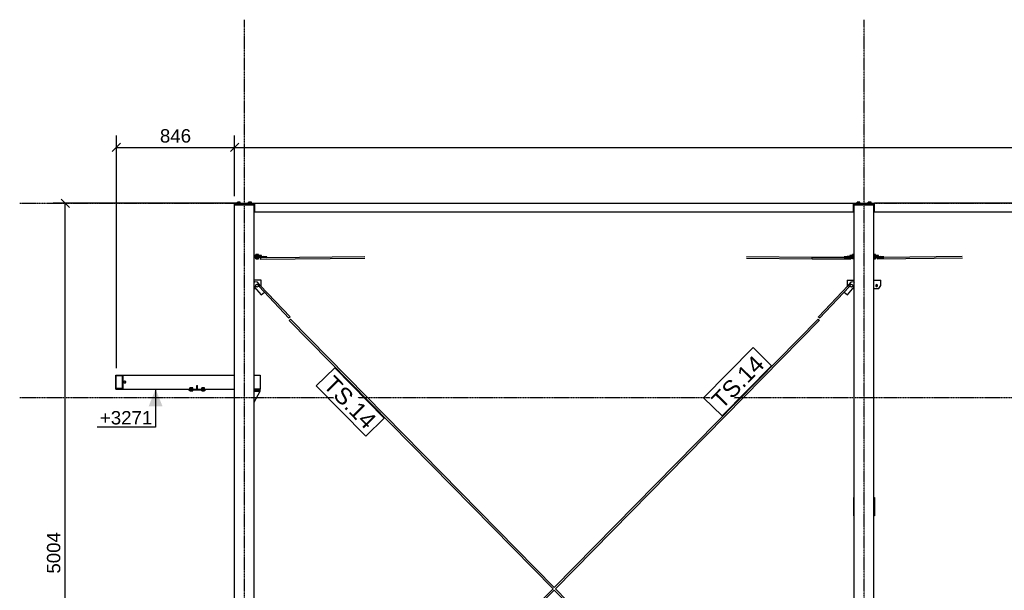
# Model space of a CAD drawing. Header units: millimetres. Extents: x -288865 to 11255, y 102926 to 380857.
# Tile 113 of 142: x -163913 to -156874, y 320613 to 324698. Entities that reach past the tile are written whole.
import ezdxf

# ---------------------------------------------------------------- set-up
doc = ezdxf.new("R2010")
doc.units = ezdxf.units.MM
doc.header["$MEASUREMENT"] = 0
doc.set_wipeout_variables(frame=1)
doc.linetypes.add('DXK_LINE_DOT3', pattern=[5.9187, 2.979, -0.9799, 0.9799, -0.9799])
for name, color, linetype in [('TS_INNE_OBIEKTY', 7, 'Continuous'), ('TS_LINIE_WIDOCZNE', 7, 'Continuous'), ('TS_OPISY', 7, 'Continuous'), ('TS_OPISY_LINIE', 7, 'Continuous'), ('TS_OPISY_RAMKA', 7, 'Continuous'), ('TS_WYMIARY', 7, 'Continuous'), ('TS_WYMIARY_TEKST', 7, 'Continuous')]:
    doc.layers.add(name, color=color, linetype=linetype)
doc.styles.add('ARIAL', font='arial.ttf')

# ---------------------------------------------------------------- blocks, each defined once
blk = doc.blocks.new('Part-68325230-1318 - 1293')
at = {"layer": 'TS_LINIE_WIDOCZNE', "color": 1, "linetype": 'Continuous'}
for p, q in [((6616.5, 4183.40205), (6616.5, 9157.40205)), ((6616.5, 9157.40205), (6756.5, 9157.40205)), ((6756.5, 4183.40205), (6756.5, 9157.40205))]:
    blk.add_line(p, q, dxfattribs=at)
blk = doc.blocks.new('Part-68325230-1321 - 1293')
at = {"layer": 'TS_LINIE_WIDOCZNE', "color": 1, "linetype": 'Continuous'}
for p, q in [((6616.5, 9163.40205), (6756.5, 9163.40205)), ((6616.5, 9157.40205), (6616.5, 9163.40205)), ((6756.5, 9163.40205), (6756.5, 9157.40205))]:
    blk.add_line(p, q, dxfattribs=at)
blk = doc.blocks.new('Part-68325230-1322 - 1293')
at = {"layer": 'TS_LINIE_WIDOCZNE', "color": 1, "linetype": 'Continuous'}
for p, q in [((6756.5, 7061.4), (6761.5, 7061.4)), ((6761.5, 7061.4), (6761.5, 6931.4)), ((6761.5, 6931.4), (6756.5, 6931.4))]:
    blk.add_line(p, q, dxfattribs=at)
blk = doc.blocks.new('Bolt-68325230-1628 - 1293')
at = {"layer": 'TS_INNE_OBIEKTY', "color": 1, "linetype": 'Continuous'}
for p, q in [((2206.1, 9167.4), (2206.1, 9175.3)), ((2226.9, 9175.3), (2206.1, 9175.3)), ((2211.3, 9167.4), (2211.3, 9175.3)), ((2221.7, 9167.4), (2221.7, 9175.3)), ((2226.9, 9167.4), (2226.9, 9175.3)), ((2286.1, 9167.4), (2286.1, 9175.3)), ((2306.9, 9175.3), (2286.1, 9175.3)), ((2291.3, 9167.4), (2291.3, 9175.3)), ((2301.7, 9167.4), (2301.7, 9175.3)), ((2306.9, 9167.4), (2306.9, 9175.3))]:
    blk.add_line(p, q, dxfattribs=at)
blk = doc.blocks.new('Bolt-68325230-1714 - 1293')
at = {"layer": 'TS_INNE_OBIEKTY', "color": 1, "linetype": 'Continuous'}
for start, end in [(18, 198), (198, 18)]:
    blk.add_arc((1401.5, 7888.40205), 7, start, end, dxfattribs=at)
blk = doc.blocks.new('Part-68325230-1339 - 1293')
at = {"layer": 'TS_LINIE_WIDOCZNE', "color": 1, "linetype": 'Continuous'}
for p, q in [((6566.5, 8618.4), (6566.5, 8618.4)), ((6566.5, 8618.4), (6566.5, 8578.4)), ((6566.5, 8618.4), (6616.5, 8618.4)), ((6566.5, 8578.4), (6566.5, 8578.4)), ((6566.5, 8578.4), (6568.7, 8575.5)), ((6606.7, 8558.4), (6616.5, 8558.4))]:
    blk.add_line(p, q, dxfattribs=at)
blk = doc.blocks.new('Part-68325230-1349 - 1293')
at = {"layer": 'TS_LINIE_WIDOCZNE', "color": 1, "linetype": 'Continuous'}
for p, q in [((6616.5, 7061.4), (6611.5, 7061.4)), ((6611.5, 7061.4), (6611.5, 6931.4)), ((6611.5, 6931.4), (6616.5, 6931.4))]:
    blk.add_line(p, q, dxfattribs=at)
blk = doc.blocks.new('Part-68325230-1350 - 1293')
at = {"layer": 'TS_LINIE_WIDOCZNE', "color": 1, "linetype": 'Continuous'}
for p, q in [((6756.5, 8618.4), (6806.5, 8618.4)), ((6806.5, 8578.4), (6806.5, 8618.4)), ((6756.5, 8558.4), (6791.5, 8558.4)), ((6769.5, 8578.7), (6769.5, 8578.7)), ((6776.5, 8585.7), (6776.5, 8585.7)), ((6776.5, 8571.7), (6776.5, 8571.7)), ((6783.5, 8578.7), (6783.5, 8578.7)), ((6791.5, 8558.4), (6806.5, 8578.4)), ((6791.5, 8558.4), (6791.5, 8558.4))]:
    blk.add_line(p, q, dxfattribs=at)
for start, end in [(161.99924, 341.99924), (341.99924, 161.99924)]:
    blk.add_arc((6776.5, 8578.7), 7, start, end, dxfattribs=at)
blk = doc.blocks.new('Part-68325230-1362 - 1293')
at = {"layer": 'TS_LINIE_WIDOCZNE', "color": 1, "linetype": 'Continuous'}
for p, q in [((6599.2, 8793.2), (6584.2, 8792.8)), ((6584.2, 8792.8), (6584.2, 8792)), ((6584.2, 8792), (6616.5, 8792)), ((6584.2, 8784), (6584.2, 8792)), ((6584.2, 8784), (6616.5, 8784)), ((6616.5, 8793.2), (6599.2, 8793.2)), ((6607.1, 8792.8), (6607.5, 8792.9)), ((6607.5, 8792.8), (6607.1, 8792.8)), ((6607.5, 8792.9), (6608.5, 8792.9)), ((6608.5, 8792.7), (6607.5, 8792.8)), ((6608.5, 8792.9), (6610, 8792.9)), ((6610, 8792.7), (6608.5, 8792.7)), ((6610, 8792.9), (6612, 8793)), ((6612, 8792.7), (6610, 8792.7)), ((6612, 8793), (6614.1, 8793)), ((6614.1, 8792.7), (6612, 8792.7)), ((6614.1, 8792.7), (6614.1, 8793)), ((6614.1, 8793), (6616.3, 8793)), ((6616.3, 8792.7), (6614.1, 8792.7)), ((6616.3, 8793), (6616.5, 8793)), ((6616.5, 8792.7), (6616.3, 8792.7))]:
    blk.add_line(p, q, dxfattribs=at)
blk = doc.blocks.new('Part-68325230-1363 - 1293')
at = {"layer": 'TS_LINIE_WIDOCZNE', "color": 1, "linetype": 'Continuous'}
for p, q in [((6773.8, 8793.2), (6756.5, 8793.2)), ((6756.5, 8793), (6756.7, 8793)), ((6756.7, 8792.7), (6756.5, 8792.7)), ((6756.5, 8792), (6788.8, 8792)), ((6756.5, 8784), (6788.8, 8784)), ((6756.7, 8793), (6758.9, 8793)), ((6758.9, 8792.7), (6756.7, 8792.7)), ((6758.9, 8792.7), (6758.9, 8793)), ((6758.9, 8793), (6761, 8793)), ((6761, 8792.7), (6758.9, 8792.7)), ((6761, 8793), (6763, 8792.9)), ((6763, 8792.7), (6761, 8792.7)), ((6763, 8792.9), (6764.5, 8792.9)), ((6764.5, 8792.7), (6763, 8792.7)), ((6764.5, 8792.9), (6765.5, 8792.9)), ((6765.5, 8792.8), (6764.5, 8792.7)), ((6765.5, 8792.9), (6765.9, 8792.8)), ((6765.9, 8792.8), (6765.5, 8792.8)), ((6788.8, 8792.8), (6773.8, 8793.2)), ((6788.8, 8784), (6788.8, 8792.8))]:
    blk.add_line(p, q, dxfattribs=at)
blk = doc.blocks.new('Part-68325230-1391 - 1293')
at = {"layer": 'TS_LINIE_WIDOCZNE', "color": 1, "linetype": 'Continuous'}
for p, q in [((6313.8, 8771.8), (6315.8, 8770)), ((6315.3, 8781.6), (6315.8, 8782)), ((6315.8, 8782), (6545.1, 8782.4)), ((6315.8, 8770), (6591.4, 8770.4)), ((6589, 8778.7), (6588.6, 8776.4)), ((6588.6, 8776.4), (6589.4, 8772.2)), ((6589.4, 8772.2), (6591.4, 8770.4)), ((6591.4, 8770.4), (6593.3, 8772.2)), ((6593.3, 8772.2), (6594.1, 8776.4)), ((6594.1, 8776.4), (6593.7, 8778.6))]:
    blk.add_line(p, q, dxfattribs=at)
blk = doc.blocks.new('Part-68325230-1394 - 1293')
at = {"layer": 'TS_LINIE_WIDOCZNE', "color": 1, "linetype": 'Continuous'}
for p, q in [((2361.6, 8572.1), (2362.9, 8573.3)), ((2573.9, 8346.3), (2361.6, 8572.1)), ((2362.9, 8573.3), (2366, 8576.2)), ((2366, 8576.2), (2369.1, 8579.1)), ((2369.1, 8579.1), (2370.4, 8580.4)), ((2582.6, 8354.5), (2370.4, 8580.4)), ((2573.9, 8346.3), (2575.2, 8347.5)), ((2578.3, 8350.4), (2575.2, 8347.5)), ((2581.4, 8353.3), (2578.3, 8350.4)), ((2582.6, 8354.5), (2581.4, 8353.3))]:
    blk.add_line(p, q, dxfattribs=at)
blk = doc.blocks.new('Part-68325230-1395 - 1293')
at = {"layer": 'TS_LINIE_WIDOCZNE', "color": 1, "linetype": 'Continuous'}
for p, q in [((6360.4, 8354.5), (6573.2, 8579.9)), ((6369.1, 8346.3), (6581.9, 8571.6)), ((6573.2, 8579.9), (6574.4, 8578.7)), ((6574.4, 8578.7), (6577.5, 8575.8)), ((6577.5, 8575.8), (6580.6, 8572.9)), ((6580.6, 8572.9), (6581.9, 8571.6)), ((6361.6, 8353.3), (6360.4, 8354.5)), ((6364.7, 8350.4), (6361.6, 8353.3)), ((6367.8, 8347.5), (6364.7, 8350.4)), ((6369.1, 8346.3), (6367.8, 8347.5))]:
    blk.add_line(p, q, dxfattribs=at)
blk = doc.blocks.new('Part-68325230-1431 - 1293')
at = {"layer": 'TS_LINIE_WIDOCZNE', "color": 1, "linetype": 'Continuous'}
for p, q in [((4471.5, 6416.7), (6357.8, 8337.1)), ((4479.9, 6408.1), (6366.4, 8328.7)), ((6357.8, 8337.1), (6359.1, 8335.9)), ((6359.1, 8335.9), (6362.1, 8332.9)), ((6362.1, 8332.9), (6365.2, 8329.9)), ((6365.2, 8329.9), (6366.4, 8328.7)), ((2733.6, 4647.4), (4463.1, 6408.1)), ((2750.4, 4647.4), (4471.5, 6399.6)), ((2394.5, 4302.1), (2655, 4567.4)), ((2403, 4293.7), (2671.8, 4567.4)), ((2395.7, 4300.9), (2394.5, 4302.1)), ((2398.7, 4297.9), (2395.7, 4300.9)), ((2401.8, 4295), (2398.7, 4297.9)), ((2403, 4293.7), (2401.8, 4295))]:
    blk.add_line(p, q, dxfattribs=at)
blk = doc.blocks.new('Part-68325230-1436 - 1293')
at = {"layer": 'TS_LINIE_WIDOCZNE', "color": 1, "linetype": 'Continuous'}
for p, q in [((5844.9, 8774.7), (6314.7, 8770)), ((5845.3, 8786.7), (6314.9, 8782)), ((6312.9, 8780.3), (6312.1, 8776.1)), ((6312.1, 8776.1), (6312.8, 8771.8)), ((6312.8, 8771.8), (6314.7, 8770)), ((6314.9, 8782), (6312.9, 8780.3)), ((6314.7, 8770), (6315.3, 8770.5)), ((6314.9, 8782), (6315.3, 8781.6))]:
    blk.add_line(p, q, dxfattribs=at)
blk = doc.blocks.new('Part-68325230-1437 - 1293')
at = {"layer": 'TS_LINIE_WIDOCZNE', "color": 1, "linetype": 'Continuous'}
for p, q in [((2369.6, 8777.4), (2368.9, 8773.1)), ((2368.9, 8773.1), (2369.7, 8768.9)), ((2370.9, 8778.6), (2369.6, 8777.4)), ((2369.7, 8768.9), (2371.7, 8767.2)), ((2371.7, 8767.2), (3117.8, 8774.7)), ((2371.7, 8767.2), (2373.6, 8769)), ((2373.4, 8777.5), (2372.1, 8778.7)), ((2374.3, 8773.3), (2373.4, 8777.5)), ((2373.6, 8769), (2374.3, 8773.3)), ((2417.9, 8779.7), (3117.4, 8786.7))]:
    blk.add_line(p, q, dxfattribs=at)
blk = doc.blocks.new('Part-68325230-1438 - 1293')
at = {"layer": 'TS_LINIE_WIDOCZNE', "color": 1, "linetype": 'Continuous'}
for p, q in [((6780.8, 8778.6), (6780.2, 8776.1)), ((6780.2, 8776.1), (6781.2, 8771.9)), ((6781.2, 8771.9), (6783.5, 8770.2)), ((6783.5, 8770.2), (7389.2, 8777.2)), ((6783.5, 8770.2), (6785.8, 8772)), ((6785.8, 8772), (6786.6, 8776.3)), ((6786.6, 8776.3), (6786.1, 8778.7)), ((6827.9, 8782.7), (7388.8, 8789.2))]:
    blk.add_line(p, q, dxfattribs=at)
blk = doc.blocks.new('Part-68325230-1440 - 1293')
at = {"layer": 'TS_LINIE_WIDOCZNE', "color": 1, "linetype": 'Continuous'}
for p, q in [((2368.5, 7838.40205), (2326.5, 7838.40205)), ((2326.5, 7830.40205), (2368.5, 7830.40205)), ((2368.5, 7830.40205), (2368.5, 7838.40205))]:
    blk.add_line(p, q, dxfattribs=at)
blk = doc.blocks.new('Part-68325230-1441 - 1293')
at = {"layer": 'TS_LINIE_WIDOCZNE', "color": 1, "linetype": 'Continuous'}
blk.add_line((2326.5, 7743.4), (2368.5, 7822.4), dxfattribs=at)
blk = doc.blocks.new('Part-68325230-1443 - 1293')
at = {"layer": 'TS_LINIE_WIDOCZNE', "color": 1, "linetype": 'Continuous'}
for p, q in [((2368.5, 7830.40205), (2326.5, 7830.40205)), ((2326.5, 7822.40205), (2368.5, 7822.40205)), ((2368.5, 7822.40205), (2368.5, 7830.40205))]:
    blk.add_line(p, q, dxfattribs=at)
blk = doc.blocks.new('Part-68325230-1445 - 1293')
at = {"layer": 'TS_LINIE_WIDOCZNE', "color": 1, "linetype": 'Continuous'}
for p, q in [((1336.5, 7938.4), (1386.5, 7938.4)), ((1336.5, 7838.4), (1336.5, 7938.4)), ((1340.5, 7934.4), (1340.5, 7934.4)), ((1340.5, 7842.4), (1340.5, 7934.4)), ((1340.5, 7934.4), (1382.5, 7934.4)), ((1382.5, 7934.4), (1382.5, 7934.4)), ((1382.5, 7934.4), (1382.5, 7842.4)), ((1386.5, 7938.4), (1386.5, 7938.4)), ((1386.5, 7838.4), (1386.5, 7938.4)), ((1336.5, 7838.4), (1386.5, 7838.4)), ((1340.5, 7842.4), (1340.5, 7842.4)), ((1382.5, 7842.4), (1340.5, 7842.4)), ((1382.5, 7842.4), (1382.5, 7842.4))]:
    blk.add_line(p, q, dxfattribs=at)
blk = doc.blocks.new('Part-68325230-1448 - 1293')
at = {"layer": 'TS_LINIE_WIDOCZNE', "color": 1, "linetype": 'Continuous'}
for p, q in [((2186.5, 4183.40205), (2186.5, 9157.40205)), ((2186.5, 9157.40205), (2326.5, 9157.40205)), ((2326.5, 4183.40205), (2326.5, 9157.40205))]:
    blk.add_line(p, q, dxfattribs=at)
blk = doc.blocks.new('Bolt-68325230-1593 - 1293')
at = {"layer": 'TS_INNE_OBIEKTY', "color": 1, "linetype": 'Continuous'}
for start, end in [(71.13431, 251.13431), (71.13431, 251.13431), (251.13431, 71.13431), (251.13431, 71.13431)]:
    blk.add_arc((6776.5, 8578.4), 7, start, end, dxfattribs=at)
blk = doc.blocks.new('Bolt-68325230-1571 - 1293')
at = {"layer": 'TS_INNE_OBIEKTY', "color": 1, "linetype": 'Continuous'}
for p, q in [((6586.9, 8582.5), (6595.3, 8588.7)), ((6595.3, 8588.7), (6604.8, 8584.7)), ((6588.2, 8572.2), (6586.9, 8582.5)), ((6597.7, 8568.1), (6588.2, 8572.2)), ((6606.1, 8574.3), (6597.7, 8568.1)), ((6604.8, 8584.7), (6606.1, 8574.3))]:
    blk.add_line(p, q, dxfattribs=at)
blk = doc.blocks.new('Part-68325230-1457 - 1293')
at = {"layer": 'TS_LINIE_WIDOCZNE', "color": 1, "linetype": 'Continuous'}
for p, q in [((2186.5, 9163.40205), (2326.5, 9163.40205)), ((2186.5, 9157.40205), (2186.5, 9163.40205)), ((2326.5, 9163.40205), (2326.5, 9157.40205))]:
    blk.add_line(p, q, dxfattribs=at)
blk = doc.blocks.new('Bolt-68325230-1599 - 1293')
at = {"layer": 'TS_INNE_OBIEKTY', "color": 1, "linetype": 'Continuous'}
for p, q in [((6604.6, 8800.6), (6605.8, 8800.8)), ((6604.6, 8792.7), (6604.6, 8800.6)), ((6612.9, 8800.5), (6604.6, 8800.6)), ((6605.8, 8800.8), (6615.4, 8800.9)), ((6612.9, 8792.6), (6612.9, 8800.5)), ((6616.5, 8800.5), (6612.9, 8800.5)), ((6615.4, 8800.9), (6616.5, 8800.9)), ((6612.9, 8792.6), (6604.6, 8792.7)), ((6604.6, 8770.8), (6604.6, 8778.5)), ((6612.9, 8770.7), (6604.6, 8770.8)), ((6616.5, 8792.6), (6612.9, 8792.6)), ((6612.9, 8770.7), (6612.9, 8778.4)), ((6616.5, 8770.7), (6612.9, 8770.7))]:
    blk.add_line(p, q, dxfattribs=at)
blk = doc.blocks.new('Part-68325230-1466 - 1293')
at = {"layer": 'TS_LINIE_WIDOCZNE', "color": 1, "linetype": 'Continuous'}
for p, q in [((6591.9, 8602.7), (6565.3, 8571.6)), ((6613, 8604.3), (6591.9, 8602.7)), ((6591.9, 8602.7), (6591.9, 8602.7)), ((6613, 8604.3), (6613, 8604.3)), ((6613, 8604.3), (6616.5, 8601.4)), ((6544.1, 8531.7), (6567.1, 8512)), ((6567.1, 8512), (6616.5, 8569.9)), ((6567.1, 8512), (6567.1, 8512))]:
    blk.add_line(p, q, dxfattribs=at)
blk = doc.blocks.new('Part-68325230-1467 - 1293')
at = {"layer": 'TS_LINIE_WIDOCZNE', "color": 1, "linetype": 'Continuous'}
for p, q in [((2326.5, 8601.4), (2330, 8604.3)), ((2351.1, 8602.7), (2330, 8604.3)), ((2370.3, 8580.2), (2351.1, 8602.7)), ((2351.1, 8602.7), (2351.1, 8602.7)), ((2326.5, 8569.9), (2375.9, 8512)), ((2375.9, 8512), (2399.3, 8532))]:
    blk.add_line(p, q, dxfattribs=at)
blk = doc.blocks.new('Part-68325230-1468 - 1293')
at = {"layer": 'TS_LINIE_WIDOCZNE', "color": 1, "linetype": 'Continuous'}
for p, q in [((2376.5, 8618.4), (2326.5, 8618.4)), ((2376.5, 8578.4), (2376.5, 8618.4)), ((2326.5, 8558.4), (2336.3, 8558.4)), ((2374.6, 8575.9), (2376.5, 8578.4))]:
    blk.add_line(p, q, dxfattribs=at)
blk = doc.blocks.new('Bolt-68325230-1629 - 1293')
at = {"layer": 'TS_INNE_OBIEKTY', "color": 1, "linetype": 'Continuous'}
for p, q in [((1866.1, 7838.4), (1866.1, 7846.3)), ((1886.9, 7846.3), (1866.1, 7846.3)), ((1866.1, 7824.5), (1866.1, 7832.4)), ((1866.1, 7824.5), (1886.9, 7824.5)), ((1871.3, 7838.4), (1871.3, 7846.3)), ((1871.3, 7824.5), (1871.3, 7832.4)), ((1881.7, 7838.4), (1881.7, 7846.3)), ((1881.7, 7824.5), (1881.7, 7832.4)), ((1886.9, 7838.4), (1886.9, 7846.3)), ((1886.9, 7824.5), (1886.9, 7832.4)), ((1951.1, 7838.4), (1951.1, 7846.3)), ((1971.9, 7846.3), (1951.1, 7846.3)), ((1951.1, 7824.5), (1951.1, 7832.4)), ((1951.1, 7824.5), (1971.9, 7824.5)), ((1956.3, 7838.4), (1956.3, 7846.3)), ((1956.3, 7824.5), (1956.3, 7832.4)), ((1966.7, 7838.4), (1966.7, 7846.3)), ((1966.7, 7824.5), (1966.7, 7832.4)), ((1971.9, 7838.4), (1971.9, 7846.3)), ((1971.9, 7824.5), (1971.9, 7832.4))]:
    blk.add_line(p, q, dxfattribs=at)
blk = doc.blocks.new('Part-68325230-1502 - 1293')
at = {"layer": 'TS_LINIE_WIDOCZNE', "color": 1, "linetype": 'Continuous'}
for p, q in [((6566.6, 8785.9), (6545.1, 8785.2)), ((6545.1, 8785.2), (6584.2, 8784.7)), ((6545.1, 8785.2), (6545.1, 8779.2)), ((6545.1, 8779.2), (6616.5, 8778.3)), ((6584.2, 8785.7), (6566.6, 8785.9))]:
    blk.add_line(p, q, dxfattribs=at)
blk = doc.blocks.new('Part-68325230-1503 - 1293')
at = {"layer": 'TS_LINIE_WIDOCZNE', "color": 1, "linetype": 'Continuous'}
for p, q in [((6756.5, 8778.3), (6827.9, 8779.2)), ((6788.8, 8785.7), (6806.4, 8785.9)), ((6788.8, 8784.7), (6827.9, 8785.2)), ((6827.9, 8785.2), (6806.4, 8785.9)), ((6827.9, 8779.2), (6827.9, 8785.2))]:
    blk.add_line(p, q, dxfattribs=at)
blk = doc.blocks.new('Part-68325230-1505 - 1293')
at = {"layer": 'TS_LINIE_WIDOCZNE', "color": 1, "linetype": 'Continuous'}
for p, q in [((2346.2, 8778.3), (2326.5, 8778.4)), ((2346.2, 8778.3), (2346.2, 8784)), ((2417.9, 8779.2), (2346.2, 8778.3)), ((2378.8, 8785.7), (2396.4, 8785.9)), ((2378.8, 8784.7), (2417.9, 8785.2)), ((2417.9, 8785.2), (2396.4, 8785.9)), ((2417.9, 8779.2), (2417.9, 8785.2))]:
    blk.add_line(p, q, dxfattribs=at)
blk = doc.blocks.new('Part-68325230-1506 - 1293')
at = {"layer": 'TS_LINIE_WIDOCZNE', "color": 1, "linetype": 'Continuous'}
for p, q in [((2363.8, 8793.2), (2326.5, 8793.2)), ((2326.5, 8792), (2378.8, 8792)), ((2326.5, 8784), (2378.8, 8784)), ((2341.9, 8792.8), (2342.2, 8792.9)), ((2342.2, 8792.8), (2341.9, 8792.8)), ((2342.2, 8792.9), (2343.2, 8792.9)), ((2343.2, 8792.7), (2342.2, 8792.8)), ((2343.2, 8792.9), (2344.7, 8792.9)), ((2344.7, 8792.7), (2343.2, 8792.7)), ((2344.7, 8792.9), (2346.7, 8793)), ((2346.7, 8792.7), (2344.7, 8792.7)), ((2346.7, 8793), (2348.9, 8793)), ((2348.9, 8792.7), (2346.7, 8792.7)), ((2348.9, 8792.7), (2348.9, 8793)), ((2348.9, 8793), (2351, 8793)), ((2351, 8792.7), (2348.9, 8792.7)), ((2351, 8793), (2353, 8792.9)), ((2353, 8792.7), (2351, 8792.7)), ((2353, 8792.9), (2354.5, 8792.9)), ((2354.5, 8792.7), (2353, 8792.7)), ((2354.5, 8792.9), (2355.5, 8792.9)), ((2355.5, 8792.8), (2354.5, 8792.7)), ((2355.5, 8792.9), (2355.9, 8792.8)), ((2355.9, 8792.8), (2355.5, 8792.8)), ((2378.8, 8792.8), (2363.8, 8793.2)), ((2378.8, 8784), (2378.8, 8792.8))]:
    blk.add_line(p, q, dxfattribs=at)
blk = doc.blocks.new('Part-68325230-1507 - 1293')
at = {"layer": 'TS_LINIE_WIDOCZNE', "color": 1, "linetype": 'Continuous'}
for p, q in [((2576.6, 8328.7), (2577.8, 8329.9)), ((4463.1, 6408.1), (2576.6, 8328.7)), ((2577.8, 8329.9), (2580.9, 8332.9)), ((2580.9, 8332.9), (2583.9, 8335.9)), ((2583.9, 8335.9), (2585.2, 8337.1)), ((4471.5, 6416.7), (2585.2, 8337.1)), ((6209.4, 4647.4), (4479.9, 6408.1)), ((6192.6, 4647.4), (4471.5, 6399.6)), ((6540, 4293.7), (6271.2, 4567.4)), ((6548.5, 4302.1), (6288, 4567.4)), ((6540, 4293.7), (6541.2, 4295)), ((6544.3, 4297.9), (6541.2, 4295)), ((6547.3, 4300.9), (6544.3, 4297.9)), ((6548.5, 4302.1), (6547.3, 4300.9))]:
    blk.add_line(p, q, dxfattribs=at)
blk = doc.blocks.new('Part-68325230-1525 - 1293')
at = {"layer": 'TS_LINIE_WIDOCZNE', "color": 1, "linetype": 'Continuous'}
for p, q in [((1856.5, 7838.4), (1915.8, 7838.4)), ((1856.5, 7838.4), (1856.5, 7832.4)), ((1856.5, 7832.4), (1981.5, 7832.4)), ((1921.8, 7838.4), (1981.5, 7838.4)), ((1981.5, 7838.4), (1981.5, 7838.4)), ((1981.5, 7838.4), (1981.5, 7832.4)), ((1981.6, 7832.4), (1981.5, 7832.4)), ((1981.5, 7832.4), (1981.6, 7832.4)), ((1981.6, 7838.4), (1981.6, 7832.4))]:
    blk.add_line(p, q, dxfattribs=at)
blk = doc.blocks.new('Part-68325230-1526 - 1293')
at = {"layer": 'TS_LINIE_WIDOCZNE', "color": 1, "linetype": 'Continuous'}
for p, q in [((1915.8, 7863.4), (1921.8, 7863.4)), ((1915.8, 7838.4), (1915.8, 7863.4)), ((1921.8, 7838.4), (1915.8, 7838.4)), ((1921.8, 7838.4), (1921.8, 7863.4)), ((1921.8, 7838.4), (1921.8, 7863.4))]:
    blk.add_line(p, q, dxfattribs=at)
blk = doc.blocks.new('Part-68325230-1542 - 1293')
at = {"layer": 'TS_LINIE_WIDOCZNE', "color": 1, "linetype": 'Continuous'}
for p, q in [((2191.5, 9167.40205), (2186.5, 9167.40205)), ((2186.5, 9167.40205), (2186.5, 9163.40205))]:
    blk.add_line(p, q, dxfattribs=at)
blk = doc.blocks.new('Part-68325230-1544 - 1293')
at = {"layer": 'TS_LINIE_WIDOCZNE', "color": 1, "linetype": 'Continuous'}
for p, q in [((1386.5, 7938.4), (1386.5, 7838.4)), ((1386.5, 7938.4), (2186.5, 7938.4)), ((2326.5, 7938.4), (2368.5, 7938.4)), ((2368.5, 7938.4), (2368.5, 7838.4)), ((1386.5, 7838.4), (1856.5, 7838.4)), ((1981.5, 7838.4), (2186.5, 7838.4))]:
    blk.add_line(p, q, dxfattribs=at)
blk = doc.blocks.new('Part-68325230-1548 - 1293')
at = {"layer": 'TS_LINIE_WIDOCZNE', "color": 1, "linetype": 'Continuous'}
for p, q in [((2191.5, 9167.40205), (2331.5, 9167.40205)), ((2191.5, 9167.40205), (2191.5, 9163.40205)), ((2191.5, 9163.40205), (2331.5, 9163.40205)), ((2331.5, 9167.40205), (6761.5, 9167.40205)), ((2331.5, 9107.40205), (2331.5, 9167.40205)), ((6611.5, 9107.40205), (6611.5, 9167.40205)), ((6611.5, 9163.40205), (6761.5, 9163.40205)), ((6761.5, 9107.40205), (6761.5, 9167.40205)), ((10281.5, 9167.40205), (6761.5, 9167.40205)), ((2326.5, 9107.40205), (6616.5, 9107.40205)), ((6756.5, 9107.40205), (10216.5, 9107.40205))]:
    blk.add_line(p, q, dxfattribs=at)
blk = doc.blocks.new('Bolt-68325230-1572 - 1293')
at = {"layer": 'TS_INNE_OBIEKTY', "color": 1, "linetype": 'Continuous'}
for p, q in [((2338.2, 8584.7), (2347.7, 8588.7)), ((2347.7, 8588.7), (2356.1, 8582.5)), ((2336.9, 8574.3), (2338.2, 8584.7)), ((2345.3, 8568.1), (2336.9, 8574.3)), ((2354.8, 8572.2), (2345.3, 8568.1)), ((2356.1, 8582.5), (2354.8, 8572.2))]:
    blk.add_line(p, q, dxfattribs=at)
blk = doc.blocks.new('Bolt-68325230-1600 - 1293')
at = {"layer": 'TS_INNE_OBIEKTY', "color": 1, "linetype": 'Continuous'}
for p, q in [((6756.5, 8800.9), (6757.6, 8800.9)), ((6760.1, 8800.5), (6756.5, 8800.5)), ((6757.6, 8800.9), (6767.2, 8800.8)), ((6768.4, 8800.6), (6760.1, 8800.5)), ((6760.1, 8792.6), (6760.1, 8800.5)), ((6767.2, 8800.8), (6768.4, 8800.6)), ((6768.4, 8792.7), (6768.4, 8800.6)), ((6756.5, 8792.6), (6760.1, 8792.6)), ((6756.5, 8770.7), (6760.1, 8770.7)), ((6760.1, 8792.6), (6768.4, 8792.7)), ((6760.1, 8770.7), (6760.1, 8778.4)), ((6760.1, 8770.7), (6768.4, 8770.8)), ((6768.4, 8770.8), (6768.4, 8778.5))]:
    blk.add_line(p, q, dxfattribs=at)
blk = doc.blocks.new('Bolt-68325230-1602 - 1293')
at = {"layer": 'TS_INNE_OBIEKTY', "color": 1, "linetype": 'Continuous'}
for p, q in [((2339.3, 8800.8), (2347.6, 8800.9)), ((2339.3, 8792.9), (2339.3, 8800.8)), ((2340.5, 8800.6), (2339.3, 8800.8)), ((2340.5, 8792.7), (2340.5, 8800.6)), ((2350.1, 8800.5), (2340.5, 8800.6)), ((2347.6, 8800.9), (2357.2, 8800.8)), ((2358.4, 8800.6), (2350.1, 8800.5)), ((2350.1, 8792.6), (2350.1, 8800.5)), ((2357.2, 8800.8), (2358.4, 8800.6)), ((2358.4, 8792.7), (2358.4, 8800.6)), ((2339.3, 8792.9), (2340.5, 8792.7)), ((2339.3, 8771), (2339.3, 8778.4)), ((2339.3, 8771), (2340.5, 8770.8)), ((2340.5, 8792.7), (2350.1, 8792.6)), ((2340.5, 8770.8), (2340.5, 8778.4)), ((2340.5, 8770.8), (2350.1, 8770.7)), ((2350.1, 8792.6), (2358.4, 8792.7)), ((2350.1, 8770.7), (2350.1, 8778.4)), ((2350.1, 8770.7), (2358.4, 8770.8)), ((2358.4, 8770.8), (2358.4, 8778.5))]:
    blk.add_line(p, q, dxfattribs=at)
blk = doc.blocks.new('Bolt-68325230-1626 - 1293')
at = {"layer": 'TS_INNE_OBIEKTY', "color": 1, "linetype": 'Continuous'}
for p, q in [((6636.1, 9167.4), (6636.1, 9175.3)), ((6656.9, 9175.3), (6636.1, 9175.3)), ((6641.3, 9167.4), (6641.3, 9175.3)), ((6651.7, 9167.4), (6651.7, 9175.3)), ((6656.9, 9167.4), (6656.9, 9175.3)), ((6716.1, 9167.4), (6716.1, 9175.3)), ((6736.9, 9175.3), (6716.1, 9175.3)), ((6721.3, 9167.4), (6721.3, 9175.3)), ((6731.7, 9167.4), (6731.7, 9175.3)), ((6736.9, 9167.4), (6736.9, 9175.3))]:
    blk.add_line(p, q, dxfattribs=at)
blk = doc.blocks.new('GridLine-68325230-1804 - 1293')
at = {"layer": 'TS_INNE_OBIEKTY', "color": 4, "linetype": 'DXK_LINE_DOT3'}
blk.add_line((2256.5, 2563.4), (2256.5, 10481.7), dxfattribs=at)
at = {"layer": 'TS_INNE_OBIEKTY', "color": 4, "linetype": 'Continuous'}
for p, q in [((2065.1, 2563.4), (2447.9, 2563.4)), ((2065.1, 2313.4), (2447.9, 2313.4))]:
    blk.add_line(p, q, dxfattribs=at)
for centre, start, end in [((2065.1, 2438.4), 90, 270), ((2447.9, 2438.4), 270, 90)]:
    blk.add_arc(centre, 125, start, end, dxfattribs=at)
at = {"layer": 'TS_INNE_OBIEKTY', "color": 2, "linetype": 'Continuous', "style": 'ARIAL'}
blk.add_text('5', height=143.3, dxfattribs=at).set_placement((2115.1, 2363.4))
blk = doc.blocks.new('GridLine-68325230-1808 - 1293')
at = {"layer": 'TS_INNE_OBIEKTY', "color": 4, "linetype": 'DXK_LINE_DOT3'}
blk.add_line((650, 7778.4), (19200.8, 7778.4), dxfattribs=at)
blk = doc.blocks.new('GridLine-68325230-1803 - 1293')
at = {"layer": 'TS_INNE_OBIEKTY', "color": 4, "linetype": 'DXK_LINE_DOT3'}
blk.add_line((6686.5, 2563.4), (6686.5, 10481.7), dxfattribs=at)
at = {"layer": 'TS_INNE_OBIEKTY', "color": 4, "linetype": 'Continuous'}
for p, q in [((6514.3, 2563.4), (6858.7, 2563.4)), ((6514.3, 2313.4), (6858.7, 2313.4))]:
    blk.add_line(p, q, dxfattribs=at)
for centre, start, end in [((6514.3, 2438.4), 90, 270), ((6858.7, 2438.4), 270, 90)]:
    blk.add_arc(centre, 125, start, end, dxfattribs=at)
at = {"layer": 'TS_INNE_OBIEKTY', "color": 2, "linetype": 'Continuous', "style": 'ARIAL'}
blk.add_text('4', height=143.3, dxfattribs=at).set_placement((6564.3, 2363.4))
blk = doc.blocks.new('GridLine-68325230-1809 - 1293')
at = {"layer": 'TS_INNE_OBIEKTY', "color": 4, "linetype": 'DXK_LINE_DOT3'}
blk.add_line((650, 9167.4), (19200.8, 9167.4), dxfattribs=at)
blk = doc.blocks.new('StraightDimension-68325230-5004 - 1293')
at = {"layer": 'TS_WYMIARY', "color": 174, "linetype": 'Continuous'}
for p, q in [((1341, 7988.4), (1341, 9652.4)), ((2186.5, 9217.4), (2186.5, 9652.4)), ((1371, 9597.4), (1311, 9537.4)), ((2156.5, 9537.4), (2216.5, 9597.4)), ((1341, 9567.4), (2186.5, 9567.4))]:
    blk.add_line(p, q, dxfattribs=at)
at = {"color": 0}
blk.add_wipeout([(1894.9, 9582.4), (1894.9, 9722.4), (1632.6, 9722.4), (1632.6, 9582.4)], dxfattribs=at).dxf.layer = 'TS_WYMIARY'
at = {"layer": 'TS_WYMIARY_TEKST', "color": 96, "style": 'ARIAL'}
blk.add_text('846', height=95.51, dxfattribs=at).set_placement((1652.6, 9602.4))
blk = doc.blocks.new('StraightDimension-68325230-4993 - 1293')
at = {"layer": 'TS_WYMIARY', "color": 174, "linetype": 'Continuous'}
for p, q in [((2206.5, 9167.4), (890.4, 9167.4)), ((1005.4, 9137.4), (945.4, 9197.4)), ((975.4, 4163.4), (975.4, 9167.4)), ((1981.5, 4163.4), (890.4, 4163.4)), ((945.4, 4193.4), (1005.4, 4133.4))]:
    blk.add_line(p, q, dxfattribs=at)
at = {"color": 0}
blk.add_wipeout([(960.4, 6833.6), (820.4, 6833.6), (820.4, 6497.2), (960.4, 6497.2)], dxfattribs=at).dxf.layer = 'TS_WYMIARY'
at = {"layer": 'TS_WYMIARY_TEKST', "color": 96, "style": 'ARIAL'}
blk.add_text('5004', height=95.51, rotation=90.00021, dxfattribs=at).set_placement((940.4, 6517.2))
blk = doc.blocks.new('StraightDimension-68325230-5002 - 1293')
at = {"layer": 'TS_WYMIARY', "color": 174, "linetype": 'Continuous'}
for p, q in [((2186.5, 9217.4), (2186.5, 9652.4)), ((2216.5, 9597.4), (2156.5, 9537.4)), ((2186.5, 9567.4), (17696.5, 9567.4))]:
    blk.add_line(p, q, dxfattribs=at)
blk = doc.blocks.new('Mark-68325230-5361 - 1293')
blk.add_wipeout([(5982.5, 8004.9), (5893.3, 8092.5), (5581.9, 7775.4), (5671, 7687.8)]).dxf.layer = 'TS_OPISY_LINIE'
blk.add_wipeout([(5982.5, 8004.9), (5893.3, 8092.5), (5581.9, 7775.4), (5671, 7687.8)]).dxf.layer = 'TS_OPISY_LINIE'
at = {"layer": 'TS_OPISY_RAMKA', "linetype": 'Continuous'}
for p, q in [((5539.4, 7775), (5892.9, 8134.9)), ((6024.9, 8005.3), (5892.9, 8134.9)), ((5671.4, 7645.4), (6024.9, 8005.3)), ((5671.4, 7645.4), (5539.4, 7775))]:
    blk.add_line(p, q, dxfattribs=at)
at = {"layer": 'TS_OPISY', "style": 'ARIAL'}
blk.add_text('TS.14', height=119.38, rotation=45.51004, dxfattribs=at).set_placement((5671, 7687.8))
blk = doc.blocks.new('LevelMark-68325230-2831 - 1293')
at = {"color": 0, "linetype": 'Continuous'}
blk.add_wipeout([(1617.6, 7565), (1617.6, 7705), (1203.3, 7705), (1203.3, 7565)], dxfattribs=at)
at = {"linetype": 'Continuous'}
blk.add_hatch(color=96, dxfattribs=at).paths.add_polyline_path([(1571.5, 7713.4), (1621.5, 7838.4), (1671.5, 7713.4)])
at = {"color": 96, "linetype": 'Continuous'}
for p, q in [((1621.5, 7838.4), (1621.5, 7565)), ((1617.6, 7565), (1203.3, 7565)), ((1621.5, 7565), (1617.6, 7565))]:
    blk.add_line(p, q, dxfattribs=at)
at = {"color": 96, "linetype": 'Continuous', "style": 'ARIAL'}
blk.add_text('+3271', height=95.51, dxfattribs=at).set_placement((1223.3, 7585))
blk = doc.blocks.new('Mark-68325230-5366 - 1293')
blk.add_wipeout([(3124.3, 7542.8), (3213.5, 7630.4), (2902, 7947.5), (2812.8, 7859.9)]).dxf.layer = 'TS_OPISY_LINIE'
blk.add_wipeout([(3124.3, 7542.8), (3213.5, 7630.4), (2902, 7947.5), (2812.8, 7859.9)]).dxf.layer = 'TS_OPISY_LINIE'
at = {"layer": 'TS_OPISY_RAMKA', "linetype": 'Continuous'}
for p, q in [((2770.4, 7860.2), (2902.4, 7989.9)), ((2902.4, 7989.9), (3255.9, 7630)), ((2770.4, 7860.2), (3123.9, 7500.4)), ((3123.9, 7500.4), (3255.9, 7630))]:
    blk.add_line(p, q, dxfattribs=at)
at = {"layer": 'TS_OPISY', "style": 'ARIAL'}
blk.add_text('TS.14', height=119.38, rotation=-45.51004, dxfattribs=at).set_placement((2812.8, 7859.9))

msp = doc.modelspace()

# ---------------------------------------------------------------- block references
for name in ['GridLine-68325230-1804 - 1293', 'GridLine-68325230-1803 - 1293', 'GridLine-68325230-1809 - 1293', 'Part-68325230-1542 - 1293', 'Part-68325230-1457 - 1293', 'Part-68325230-1548 - 1293', 'Bolt-68325230-1628 - 1293', 'Part-68325230-1321 - 1293', 'Bolt-68325230-1626 - 1293', 'Part-68325230-1448 - 1293', 'Part-68325230-1318 - 1293', 'Part-68325230-1506 - 1293', 'Part-68325230-1505 - 1293', 'Bolt-68325230-1602 - 1293', 'Part-68325230-1437 - 1293', 'Part-68325230-1436 - 1293', 'Part-68325230-1391 - 1293', 'Part-68325230-1502 - 1293', 'Part-68325230-1362 - 1293', 'Bolt-68325230-1599 - 1293', 'Bolt-68325230-1600 - 1293', 'Part-68325230-1363 - 1293', 'Part-68325230-1503 - 1293', 'Part-68325230-1438 - 1293', 'Part-68325230-1468 - 1293', 'Part-68325230-1467 - 1293', 'Part-68325230-1466 - 1293', 'Part-68325230-1339 - 1293', 'Part-68325230-1350 - 1293', 'Bolt-68325230-1572 - 1293', 'Part-68325230-1394 - 1293', 'Part-68325230-1395 - 1293', 'Bolt-68325230-1571 - 1293', 'Bolt-68325230-1593 - 1293', 'Part-68325230-1431 - 1293', 'Part-68325230-1507 - 1293', 'GridLine-68325230-1808 - 1293', 'Part-68325230-1445 - 1293', 'Part-68325230-1544 - 1293', 'Bolt-68325230-1714 - 1293', 'Part-68325230-1525 - 1293', 'Bolt-68325230-1629 - 1293', 'Part-68325230-1526 - 1293', 'Part-68325230-1440 - 1293', 'Part-68325230-1443 - 1293', 'Part-68325230-1441 - 1293', 'Part-68325230-1349 - 1293', 'Part-68325230-1322 - 1293']:
    msp.add_blockref(name, (-164562.9, 314215.8))

# ---------------------------------------------------------------- next in the draw order: block references
for name in ['StraightDimension-68325230-5004 - 1293', 'Mark-68325230-5361 - 1293', 'Mark-68325230-5366 - 1293']:
    msp.add_blockref(name, (-164562.9, 314215.8))

# ---------------------------------------------------------------- next in the draw order: block references
msp.add_blockref('StraightDimension-68325230-4993 - 1293', (-164562.9, 314215.8))

# ---------------------------------------------------------------- next in the draw order: block references
for name in ['StraightDimension-68325230-5002 - 1293', 'LevelMark-68325230-2831 - 1293']:
    msp.add_blockref(name, (-164562.9, 314215.8))

doc.saveas('drawing.dxf')
